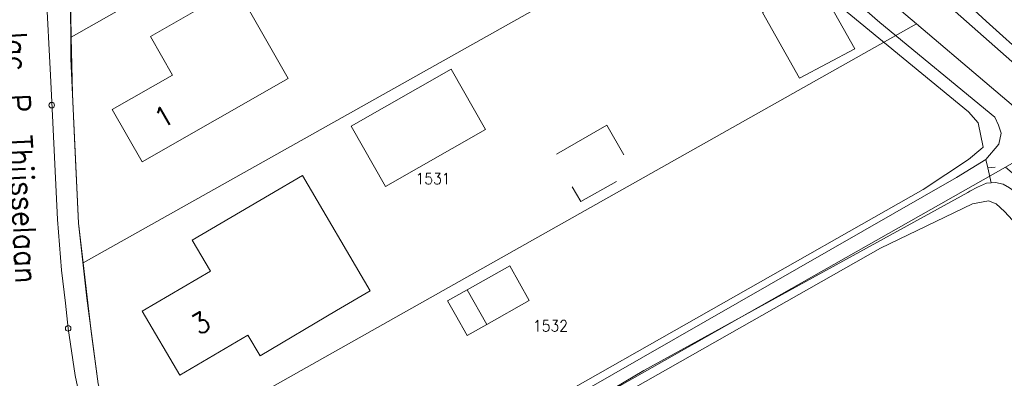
# Model space of a CAD drawing. Header units: metres. Extents: x 3 to 114181, y 112716 to 476231.
# Tile 65 of 90: x 112793 to 112881, y 475506 to 475538. Entities that reach past the tile are written whole.
import ezdxf
from ezdxf.enums import TextEntityAlignment as Align

# ---------------------------------------------------------------- set-up
doc = ezdxf.new("R2010")
doc.units = ezdxf.units.M
doc.header["$MEASUREMENT"] = 0
for name, pattern in [('DGN Style 2', [8.654921, 5.192953, -3.461969]), ('DGN Style 3', [12.11689, 8.654921, -3.461969]), ('DGN Style 5', [6.058445, 2.596476, -3.461969])]:
    doc.linetypes.add(name, pattern=pattern)
for name, color, linetype, lineweight in [('Functie scheiding WTD BGT', 5, 'DGN Style 5', 0), ('Insteeksloot BGT', 4, 'Continuous', 0), ('Kadasterperceelnummers', 14, 'Continuous', 0), ('Kadasterpercelen', 14, 'Continuous', 13), ('Kant algemeen verharding BGT', 7, 'Continuous', 0), ('Kant water BGT', 4, 'Continuous', 0), ('Luifel H1 BGT', 1, 'DGN Style 3', 13), ('Overkapping H1 BGT', 9, 'DGN Style 2', 0), ('Pand BGT', 7, 'Continuous', 13), ('Symbool Kolk BGT', 5, 'Continuous', 0), ('Tekst Nummeraanduidingsreeks BGT', 7, 'Continuous', 0), ('Tekst ORL Straatnaam BGT', 3, 'Continuous', 0)]:
    doc.layers.add(name, color=color, linetype=linetype, lineweight=lineweight)
doc.styles.add('Style-STANDARD', font='STANDARD.shx')

# ---------------------------------------------------------------- blocks, each defined once
blk = doc.blocks.new('CELQ24_1')
at = {"layer": 'Symbool Kolk BGT'}
blk.add_circle((0, 0), 0.025, dxfattribs=at)

msp = doc.modelspace()

# ---------------------------------------------------------------- linework, layer by layer
at = {"layer": 'Functie scheiding WTD BGT', "flags": 128}
for points in [[(112880.002, 475524.49), (112879.829, 475525.244)], [(112886.711, 475525.076), (112880.002, 475524.49)], [(112880.002, 475524.49), (112880.315, 475523.139)]]:
    msp.add_lwpolyline(points, dxfattribs=at)
at = {"layer": 'Insteeksloot BGT', "flags": 128}
for points in [[(112888.207, 475525.418), (112888.87, 475528.143), (112888.658, 475528.883), (112888.449, 475529.179), (112887.938, 475529.903), (112885.103, 475532.785), (112883.693, 475534.135), (112879.857, 475537.595), (112874.448, 475542.569), (112868.775, 475547.577), (112862.512, 475552.742)], [(112865.251, 475540.221), (112878.264, 475529.501), (112879.152, 475528.501), (112879.58, 475526.332), (112879.386, 475526.148), (112878.288, 475525.231), (112874.211, 475522.562), (112838.53, 475502.299), (112837.893, 475501.597), (112837.979, 475501.139)], [(112839.881, 475500), (112870.396, 475517.311), (112878.645, 475521.277), (112880.053, 475521.535), (112880.764, 475521.256), (112881.497, 475520.586), (112884.289, 475517.55), (112891.927, 475511.426), (112905.915, 475500)]]:
    msp.add_lwpolyline(points, dxfattribs=at)
at = {"layer": 'Kadasterpercelen', "linetype": 'Continuous', "flags": 128}
for points in [[(112806.971, 475593.837), (112776.87, 475596.988), (112775.315, 475595.41), (112772.855, 475593.13), (112769.78, 475590.308), (112780.353, 475581.456), (112781.934, 475579.757), (112785.957, 475575.69), (112790.519, 475570.147), (112793.961, 475564.499), (112795.318, 475561.777), (112796.173, 475558.895), (112797.256, 475552.915), (112797.729, 475548.084), (112797.973, 475539.954), (112798.048, 475536.174), (112844.184, 475562.3)], [(112844.184, 475562.3), (112859.096, 475549.663), (112873.622, 475537.352), (112885.846, 475526.993), (112962.515, 475570.847), (112955.583, 475578.282), (112806.971, 475593.837)], [(112844.184, 475562.3), (112859.096, 475549.663), (112799.109, 475515.998), (112798.69, 475519.553), (112798.336, 475527.115), (112798.15, 475531.091), (112798.048, 475536.174)], [(112799.109, 475515.998), (112859.096, 475549.663), (112873.622, 475537.352), (112802.632, 475497.373), (112801.95, 475499.807), (112800.447, 475505.174), (112799.836, 475509.851)], [(112802.632, 475497.373), (112873.622, 475537.352), (112885.846, 475526.993), (112881.584, 475524.555), (112881.597, 475524.544), (112832.856, 475496.93), (112808.902, 475483.358), (112807.546, 475485.492), (112806.887, 475486.851), (112805.274, 475490.18), (112802.988, 475496.1)], [(112832.856, 475496.93), (112881.597, 475524.544), (112896.196, 475512.124), (112841.826, 475481.539)]]:
    msp.add_lwpolyline(points, close=True, dxfattribs=at)
msp.add_lwpolyline([(112800.447, 475505.174), (112799.836, 475509.851), (112799.109, 475515.998), (112798.69, 475519.553), (112798.336, 475527.115), (112798.15, 475531.091), (112798.048, 475536.174), (112797.973, 475539.954), (112797.729, 475548.084), (112797.256, 475552.915), (112796.173, 475558.895), (112795.318, 475561.777), (112793.961, 475564.499), (112790.519, 475570.147)], dxfattribs=at)
at = {"layer": 'Kant algemeen verharding BGT', "flags": 128}
for points in [[(112801.896, 475500), (112800.447, 475505.174), (112799.446, 475512.832), (112798.69, 475519.553), (112798.003, 475534.242), (112797.97, 475540.449), (112797.956, 475543.177), (112797.652, 475549.76), (112796.998, 475554.972), (112796.173, 475558.895), (112793.906, 475566.54), (112793.52, 475567.582), (112792.81, 475569.5)], [(112793.399, 475559.893), (112793.874, 475558.058), (112794.283, 475556.207), (112794.624, 475554.342), (112794.897, 475552.466), (112795.244, 475549.598), (112795.505, 475545.87), (112796.151, 475533.351), (112796.308, 475530.378), (112796.822, 475519.858), (112797.182, 475515.346), (112797.53, 475512.386), (112797.775, 475510.132), (112798.409, 475505.928), (112798.806, 475503.961), (112799.264, 475502.007), (112799.783, 475500.068), (112799.804, 475500)]]:
    msp.add_lwpolyline(points, dxfattribs=at)
at = {"layer": 'Kant water BGT', "flags": 128}
for points in [[(112861.399, 475551.563), (112870, 475544.469), (112877.083, 475538.472), (112885.69, 475530.878), (112886.214, 475530.351), (112886.542, 475529.956), (112887.068, 475528.947), (112887.409, 475528.294), (112887.49, 475527.916), (112887.324, 475527.161), (112887.163, 475526.777), (112886.828, 475525.979), (112886.711, 475525.076)], [(112879.829, 475525.244), (112880.99, 475526.587), (112881.204, 475527.584), (112880.972, 475528.293), (112880.632, 475529.018), (112870.347, 475537.491), (112858.169, 475548.076)], [(112837.979, 475501.139), (112877.212, 475523.62), (112879.829, 475525.244)], [(112880.315, 475523.139), (112879.888, 475523.104), (112879.083, 475522.761), (112878.392, 475522.402), (112878.227, 475522.271), (112849.259, 475506.365), (112839.365, 475500.485), (112838.971, 475500.397)], [(112908.575, 475500), (112903.927, 475504.023), (112898.565, 475508.422), (112894.892, 475511.224), (112892.711, 475513.02), (112885.809, 475519.131), (112882.646, 475522.178), (112881.957, 475522.705), (112881.367, 475523.035), (112880.677, 475523.168), (112880.315, 475523.139)]]:
    msp.add_lwpolyline(points, dxfattribs=at)
at = {"layer": 'Luifel H1 BGT', "flags": 128}
for points in [[(112833.45, 475513.584), (112831.707, 475512.601)], [(112835.206, 475510.468), (112833.45, 475513.584)], [(112831.707, 475512.601), (112832.413, 475511.35)], [(112832.413, 475511.35), (112833.464, 475509.486)], [(112833.464, 475509.486), (112835.206, 475510.468)]]:
    msp.add_lwpolyline(points, dxfattribs=at)
at = {"layer": 'Overkapping H1 BGT', "flags": 128}
msp.add_lwpolyline([(112845.952, 475528.287), (112841.249, 475525.615), (112843.608, 475521.466), (112848.31, 475524.138), (112845.952, 475528.287)], dxfattribs=at)
at = {"layer": 'Pand BGT', "flags": 128}
for points in [[(112817.455, 475532.479), (112812.909, 475540.438), (112816.051, 475542.219), (112813.849, 475546.106), (112808.249, 475542.933), (112810.362, 475539.203), (112805.125, 475536.236), (112807.101, 475532.773), (112801.716, 475529.711), (112804.395, 475525.02), (112817.455, 475532.479)], [(112864.477, 475540.858), (112859.849, 475538.386), (112863.158, 475532.494), (112868.106, 475535.136), (112865.251, 475540.221)], [(112823.078, 475528.214), (112826.146, 475522.818), (112835.095, 475527.905), (112832.028, 475533.302), (112823.078, 475528.214)], [(112821.767, 475511.718), (112824.78, 475513.496), (112818.742, 475523.801), (112815.786, 475522.069), (112808.866, 475518.015), (112810.494, 475515.237), (112804.402, 475511.668), (112807.748, 475505.956), (112813.849, 475509.53), (112814.93, 475507.683), (112821.767, 475511.718)], [(112839.008, 475512.612), (112837.252, 475515.727), (112833.45, 475513.584), (112831.707, 475512.601), (112832.413, 475511.35), (112833.464, 475509.486), (112835.206, 475510.468), (112839.008, 475512.612)]]:
    msp.add_lwpolyline(points, dxfattribs=at)

# ---------------------------------------------------------------- block references
at = {"layer": 'Symbool Kolk BGT', "xscale": 10, "yscale": 10, "zscale": 10}
for p in [(112796.303, 475530.091), (112797.775, 475510.132)]:
    msp.add_blockref('CELQ24_1', p, dxfattribs=at)

# ---------------------------------------------------------------- texts
at = {"layer": 'Kadasterperceelnummers', "linetype": 'Continuous', "lineweight": 0, "style": 'Style-STANDARD'}
for s, p in [('1531', (112830.398, 475523.518)), ('1532', (112840.903, 475510.355))]:
    msp.add_text(s, height=1, dxfattribs=at).set_placement(p, align=Align.MIDDLE_CENTER)
at = {"layer": 'Tekst Nummeraanduidingsreeks BGT', "linetype": 'Continuous', "lineweight": 0, "style": 'Style-STANDARD'}
for s, rotation, p in [('1', 29.7, (112806.322, 475529.072)), ('3', 30.4, (112809.641, 475510.616))]:
    msp.add_text(s, height=1.8, rotation=rotation, dxfattribs=at).set_placement(p, align=Align.MIDDLE_CENTER)
at = {"layer": 'Tekst ORL Straatnaam BGT', "linetype": 'Continuous', "lineweight": 0, "style": 'Style-STANDARD'}
msp.add_text('Jac. P. Thijsselaan', height=2, rotation=272.57915, dxfattribs=at).set_placement((112793.05, 475537.253), align=Align.MIDDLE_LEFT)

doc.saveas('drawing.dxf')
